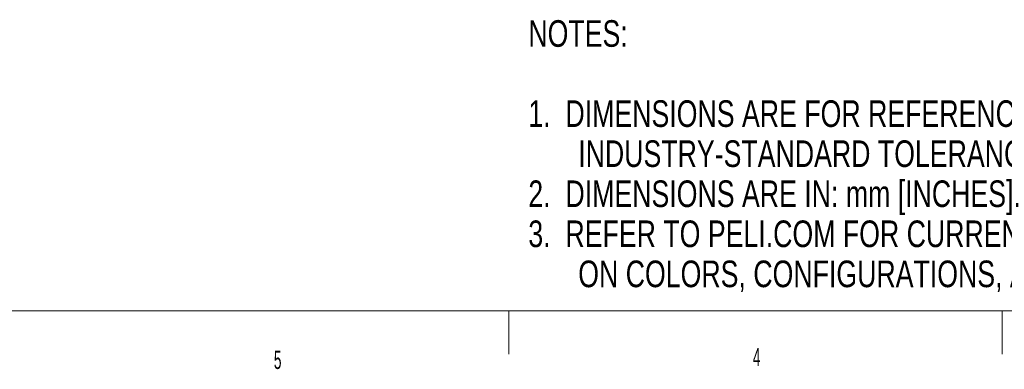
# Model space of a CAD drawing. Header units: millimetres. Extents: x 12 to 859, y 4 to 555.
# Tile 36 of 70: x 325 to 541, y 5 to 81. Entities that reach past the tile are written whole.
import ezdxf

# ---------------------------------------------------------------- set-up
doc = ezdxf.new("R2010")
doc.units = ezdxf.units.MM
doc.styles.add('SLDTEXTSTYLE2', font='TXT', dxfattribs={"width": 0.75})
doc.styles.add('SLDTEXTSTYLE3', font='TXT', dxfattribs={"width": 0.56})

# ---------------------------------------------------------------- blocks, each defined once
blk = doc.blocks.new('SW_NOTE_0_1')
at = {"color": 0, "linetype": 'Continuous', "lineweight": 0, "attachment_point": 1, "style": 'SLDTEXTSTYLE2'}
for s, insert, char_height in [('NOTES:', (0, 7.5), 5.821), ('1.  DIMENSIONS ARE FOR REFERENCE ONLY; TYPICAL', (0, -10.02), 5.8208), ('INDUSTRY-STANDARD TOLERANCES APPLY.', (10.91, -18.78), 5.8208), ('2.  DIMENSIONS ARE IN: mm [INCHES].', (0, -27.54), 5.8208), ('3.  REFER TO PELI.COM FOR CURRENT INFORMATION', (0, -36.3), 5.8208), ('ON COLORS, CONFIGURATIONS, AND ACCESSORIES.', (10.91, -45.06), 5.8208)]:
    blk.add_mtext(s, dxfattribs=dict(at, insert=insert, char_height=char_height))

msp = doc.modelspace()

# ---------------------------------------------------------------- linework, layer by layer
at = {"color": 7, "linetype": 'Continuous', "lineweight": 18}
for p, q in [((24.14, 17.38), (841.62, 17.38)), ((432.3, 17.45), (432.3, 7.9)), ((540.17, 17.45), (540.17, 7.9))]:
    msp.add_line(p, q, dxfattribs=at)

# ---------------------------------------------------------------- block references
at = {"color": 7, "linetype": 'Continuous', "lineweight": 0}
msp.add_blockref('SW_NOTE_0_1', (436.55, 73.44), dxfattribs=at)

# ---------------------------------------------------------------- texts
at = {"color": 7, "linetype": 'Continuous', "lineweight": 0, "char_height": 3.97, "attachment_point": 1, "style": 'SLDTEXTSTYLE3'}
for s, insert in [('5', (380.92, 8.64)), ('4', (485.65, 9.26))]:
    msp.add_mtext(s, dxfattribs=dict(at, insert=insert))

doc.saveas('drawing.dxf')
